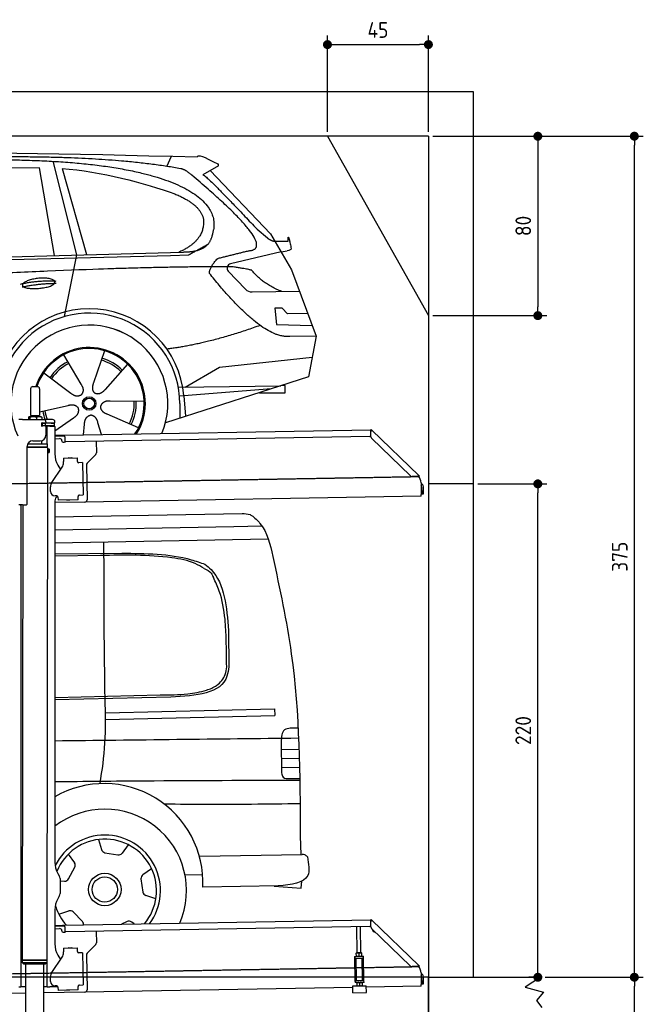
# Model space of a CAD drawing. Header units: millimetres. Extents: x 552 to 7231, y 5417 to 12386.
# Tile 5 of 5: x 4451 to 7231, y 7995 to 12386. Entities that reach past the tile are written whole.
import ezdxf

# ---------------------------------------------------------------- set-up
doc = ezdxf.new("R2010")
doc.units = ezdxf.units.MM
doc.linetypes.add('GEN3', pattern=[6.25, 5, -1.25])
doc.layers.get('0').update_dxf_attribs({"lineweight": 25})
for name, color, linetype, lineweight in [('3', 6, 'GEN3', 25), ('4', 3, 'Continuous', 25), ('5', 3, 'Continuous', 25), ('AM_0', 7, 'Continuous', 25), ('AM_5', 3, 'Continuous', 25)]:
    doc.layers.add(name, color=color, linetype=linetype, lineweight=lineweight)
doc.layers.add('Car', color=10, linetype='Continuous')
doc.styles.get("Standard").update_dxf_attribs({"font": 'ISOCP.SHX'})
doc.dimstyles.new('GEN-ISO$0', dxfattribs={"dimscale": 20, "dimtxt": 3.5, "dimasz": 2, "dimexe": 2, "dimexo": 1, "dimgap": 1.5, "dimtad": 1, "dimdec": 1, "dimlfac": 0.1, "dimdsep": 46, "dimtxsty": 'Standard', "dimblk": 'PUNKT', "dimcen": 2, "dimclrd": 256, "dimclre": 256, "dimclrt": 2, "dimadec": 0, "dimazin": 0, "dimtp": 0.1, "dimtm": 0.1, "dimtfac": 0.71, "dimtdec": 1, "dimtmove": 2, "dimatfit": 3, "dimldrblk": 'PUNKT', "dimfxl": 1, "dimtolj": 1, "dimarcsym": 0})

# ---------------------------------------------------------------- blocks, each defined once
blk = doc.blocks.new('PUNKT')
at = {"layer": '4', "color": 0, "linetype": 'ByBlock'}
blk.add_line((-0.5, 0), (-1, 0), dxfattribs=at)
at = {"layer": '4', "color": 0, "linetype": 'ByBlock', "const_width": 0.5}
blk.add_lwpolyline([(-0.25, 0, 1), (0.25, 0, 1)], format="xyb", close=True, dxfattribs=at)
blk = doc.blocks.new('*D4')
at = {"layer": '4', "lineweight": -2, "transparency": 16777216}
for p, q in [((6792.8, 8115.9), (7231, 8115.9)), ((7191, 5905.9), (7191, 8075.9)), ((6292.8, 5865.9), (7231, 5865.9))]:
    blk.add_line(p, q, dxfattribs=at)
at = {"layer": 'Defpoints', "color": 0, "transparency": 16777216}
for p in [(6772.8, 8115.9), (7191, 8115.9), (6272.8, 5865.9)]:
    blk.add_point(p, dxfattribs=at)
at = {"layer": '4', "lineweight": -2, "transparency": 16777216, "xscale": 40, "yscale": 40, "zscale": 40}
for p, rotation in [((7191, 8115.9), 90), ((7191, 5865.9), 270)]:
    blk.add_blockref('PUNKT', p, dxfattribs=dict(at, rotation=rotation))
at = {"layer": '4', "color": 2, "transparency": 16777216, "insert": (7125.9, 6990.9), "char_height": 70, "attachment_point": 5, "rotation": 90}
blk.add_mtext('\\A1;225', dxfattribs=at)
blk = doc.blocks.new('*D5')
at = {"layer": '4', "lineweight": -2, "transparency": 16777216}
for p, q in [((6292.8, 11865.9), (7231, 11865.9)), ((7191, 8155.9), (7191, 11825.9)), ((6792.8, 8115.9), (7231, 8115.9))]:
    blk.add_line(p, q, dxfattribs=at)
at = {"layer": 'Defpoints', "color": 0, "transparency": 16777216}
for p in [(6272.8, 11865.9), (7191, 11865.9), (6772.8, 8115.9)]:
    blk.add_point(p, dxfattribs=at)
at = {"layer": '4', "lineweight": -2, "transparency": 16777216, "xscale": 40, "yscale": 40, "zscale": 40}
for p, rotation in [((7191, 11865.9), 90), ((7191, 8115.9), 270)]:
    blk.add_blockref('PUNKT', p, dxfattribs=dict(at, rotation=rotation))
at = {"layer": '4', "color": 2, "transparency": 16777216, "insert": (7126, 9990.9), "char_height": 70, "attachment_point": 5, "rotation": 90}
blk.add_mtext('\\A1;375', dxfattribs=at)
blk = doc.blocks.new('*D10')
at = {"layer": '4', "lineweight": -2, "transparency": 16777216}
for p, q in [((5822.8, 11885.9), (5822.8, 12314.6)), ((6272.8, 11885.9), (6272.8, 12314.6)), ((5862.8, 12274.6), (6232.8, 12274.6))]:
    blk.add_line(p, q, dxfattribs=at)
at = {"layer": 'Defpoints', "color": 0, "transparency": 16777216}
for p in [(6272.8, 12274.6), (5822.8, 11865.9), (6272.8, 11865.9)]:
    blk.add_point(p, dxfattribs=at)
at = {"layer": '4', "lineweight": -2, "transparency": 16777216, "xscale": 40, "yscale": 40, "zscale": 40, "rotation": 180}
blk.add_blockref('PUNKT', (5822.8, 12274.6), dxfattribs=at)
at = {"layer": '4', "lineweight": -2, "transparency": 16777216, "xscale": 40, "yscale": 40, "zscale": 40}
blk.add_blockref('PUNKT', (6272.8, 12274.6), dxfattribs=at)
at = {"layer": '4', "color": 2, "transparency": 16777216, "insert": (6047.8, 12339.6), "char_height": 70, "attachment_point": 5}
blk.add_mtext('\\A1;45', dxfattribs=at)
blk = doc.blocks.new('*D11')
at = {"layer": '4', "lineweight": -2, "transparency": 16777216}
for p, q in [((6292.8, 11865.9), (6800.7, 11865.9)), ((6760.7, 11825.9), (6760.7, 11105.9)), ((6292.8, 11065.9), (6800.7, 11065.9))]:
    blk.add_line(p, q, dxfattribs=at)
at = {"layer": 'Defpoints', "color": 0, "transparency": 16777216}
for p in [(6272.8, 11865.9), (6272.8, 11065.9), (6760.7, 11065.9)]:
    blk.add_point(p, dxfattribs=at)
at = {"layer": '4', "lineweight": -2, "transparency": 16777216, "xscale": 40, "yscale": 40, "zscale": 40}
for p, rotation in [((6760.7, 11865.9), 90), ((6760.7, 11065.9), 270)]:
    blk.add_blockref('PUNKT', p, dxfattribs=dict(at, rotation=rotation))
at = {"layer": '4', "color": 2, "transparency": 16777216, "insert": (6695.7, 11465.9), "char_height": 70, "attachment_point": 5, "rotation": 90}
blk.add_mtext('\\A1;80', dxfattribs=at)
blk = doc.blocks.new('*D13')
at = {"layer": 'AM_5', "lineweight": -2, "transparency": 16777216}
for p, q in [((6492.8, 10315.9), (6800.7, 10315.9)), ((6760.7, 8155.9), (6760.7, 10275.9)), ((6752.8, 8115.9), (6720.7, 8115.9))]:
    blk.add_line(p, q, dxfattribs=at)
at = {"layer": 'Defpoints', "color": 0, "transparency": 16777216}
for p in [(6472.8, 10315.9), (6760.7, 10315.9), (6772.8, 8115.9)]:
    blk.add_point(p, dxfattribs=at)
at = {"layer": 'AM_5', "lineweight": -2, "transparency": 16777216, "xscale": 40, "yscale": 40, "zscale": 40}
for p, rotation in [((6760.7, 10315.9), 90), ((6760.7, 8115.9), 270)]:
    blk.add_blockref('PUNKT', p, dxfattribs=dict(at, rotation=rotation))
at = {"layer": 'AM_5', "color": 2, "linetype": 'Continuous', "transparency": 16777216, "insert": (6695.7, 9215.9), "char_height": 70, "attachment_point": 5, "rotation": 90}
blk.add_mtext('\\A1;220', dxfattribs=at)

msp = doc.modelspace()

# ---------------------------------------------------------------- linework, layer by layer
for p, q in [((872.77, 12065.9), (6472.77, 12065.9)), ((6472.77, 12065.9), (6472.77, 8115.9)), ((6272.78, 11865.9), (1072.77, 11865.9)), ((6272.78, 11865.9), (6272.78, 7665.9)), ((4499.57, 10739.98), (4499.57, 10619.98)), ((4509.57, 10749.98), (4529.57, 10749.98)), ((4539.57, 10739.98), (4539.57, 10619.98)), ((4463.57, 10602.48), (4447.57, 10602.48)), ((4463.57, 10602.48), (4557.57, 10602.48)), ((4489.65, 10612.52), (4489.65, 10602.48)), ((4492.07, 10614.98), (4491.61, 10614.71)), ((4492.52, 10614.98), (4492.07, 10614.98)), ((4510.35, 10614.98), (4492.52, 10614.98)), ((4495.39, 10612.52), (4495.39, 10602.48)), ((4499.57, 10619.98), (4539.57, 10619.98)), ((4501.57, 10614.98), (4501.57, 10619.98)), ((4537.39, 10614.98), (4510.35, 10614.98)), ((4525.31, 10612.52), (4525.31, 10602.48)), ((4547.07, 10614.98), (4537.39, 10614.98)), ((4537.57, 10614.98), (4537.57, 10619.98)), ((4547.07, 10614.98), (4547.53, 10614.71)), ((4550.57, 10585.98), (4548.7, 10585.98)), ((4549.48, 10612.52), (4549.48, 10602.48)), ((4549.57, 10576.62), (4549.57, 10583.83)), ((4550.57, 10585.98), (4551.57, 10585.98)), ((4550.57, 10585.98), (4550.57, 10573.98)), ((4564.57, 10585.98), (4551.57, 10585.98)), ((4552.21, 10586.48), (4564.57, 10586.48)), ((4597.57, 10602.48), (4557.57, 10602.48)), ((4564.57, 10585.98), (4565.57, 10585.98)), ((4567.74, 10585.98), (4565.57, 10585.98)), ((4565.57, 10573.98), (4565.57, 10585.98)), ((4567.57, 10592.48), (4567.57, 10589.48)), ((4603.4, 10585.98), (4567.74, 10585.98)), ((4592.21, 10586.48), (4604.57, 10586.48)), ((4603.4, 10585.98), (4605.57, 10585.98)), ((4605.57, 10573.98), (4605.57, 10585.98)), ((4607.57, 10589.48), (4607.57, 10592.48)), ((4548.68, 10573.98), (4548.57, 10573.98)), ((4550.57, 10573.98), (4548.68, 10573.98)), ((4551.57, 10573.98), (4550.57, 10573.98)), ((4552.21, 10573.98), (4551.57, 10573.98)), ((4564.57, 10573.98), (4552.21, 10573.98)), ((4565.57, 10573.98), (4564.57, 10573.98)), ((4565.57, 10573.98), (4567.74, 10573.98)), ((4567.57, 10570.98), (4567.57, 10532.48)), ((4603.4, 10573.98), (4567.74, 10573.98)), ((4572.57, 10493.9), (4572.57, 10572.48)), ((4584.57, 10572.48), (4572.57, 10572.48)), ((4584.57, 10572.48), (4606.57, 10572.48)), ((4605.57, 10573.98), (4603.4, 10573.98)), ((4607.57, 10571.48), (4607.57, 10449.54)), ((4651.05, 10533.01), (6015.84, 10556.83)), ((6016.97, 10558.53), (6015.58, 10557.09)), ((6017.37, 10555.35), (6015.58, 10557.09)), ((6016.12, 10525.88), (6015.73, 10548.43)), ((6015.96, 10550.02), (6015.84, 10556.83)), ((6016.97, 10558.53), (6018.76, 10556.79)), ((6018.87, 10553.91), (6017.37, 10555.35)), ((6018.76, 10556.79), (6020.26, 10555.34)), ((6018.87, 10553.91), (6019.25, 10554.29)), ((6019.25, 10554.29), (6020.26, 10555.34)), ((6020.26, 10555.34), (6229.47, 10353.31)), ((4486.4, 10494.03), (4574.57, 10493.89)), ((4489.57, 10494.03), (4489.57, 10498.74)), ((4508.57, 10507.48), (4542.57, 10507.48)), ((4549.57, 10493.93), (4549.59, 10508.49)), ((4574.55, 10480.63), (4574.57, 10493.89)), ((4607.57, 10532.25), (4641.05, 10532.84)), ((4641.12, 10528.84), (4607.57, 10528.25)), ((4607.57, 10517.25), (4628.81, 10517.62)), ((4638.99, 10507.8), (4639, 10506.8)), ((4641.05, 10532.84), (4651.05, 10533.01)), ((4651.12, 10529.01), (4641.12, 10528.84)), ((4644.09, 10501.89), (4649.09, 10501.97)), ((4651.19, 10525.01), (4651.05, 10533.01)), ((4651.19, 10525.01), (4651.48, 10508.02)), ((6011.36, 10526.75), (4656.57, 10503.1)), ((4791.55, 10505.46), (4792.44, 10454.61)), ((6193.05, 10350.95), (6019.17, 10518.86)), ((4483.57, 10225.48), (4483.57, 10482.48)), ((4483.57, 10225.48), (4483.57, 10482.48)), ((4483.57, 10480.77), (4574.55, 10480.63)), ((4483.57, 10479.03), (4571.54, 10478.9)), ((4571.54, 10478.9), (4483.57, 10479.03)), ((4574.54, 10477.16), (4483.57, 10477.3)), ((4571.54, 10478.9), (4574.55, 10480.63)), ((4571.54, 10478.9), (4574.54, 10477.16)), ((4574.51, 10456.39), (4571.79, 8191.9)), ((4572.57, 10478.31), (4572.57, 10479.49)), ((4574.51, 10456.39), (4581.51, 10456.38)), ((4574.54, 10477.16), (4574.53, 10471.39)), ((4574.53, 10471.39), (4581.53, 10471.38)), ((4581.51, 10456.38), (4581.53, 10471.38)), ((4582.51, 10457.38), (4581.51, 10456.38)), ((4582.53, 10470.38), (4581.53, 10471.38)), ((4582.53, 10470.38), (4582.51, 10457.38)), ((4645.33, 10430.9), (4708.32, 10432)), ((4645.33, 10430.9), (4645.61, 10414.9)), ((4645.68, 10410.66), (4645.61, 10414.9)), ((4669.82, 10431.82), (4683.81, 10432.07)), ((4708.6, 10416), (4708.32, 10432)), ((4708.6, 10416), (4708.62, 10415)), ((4713.7, 10410.09), (4714.7, 10410.1)), ((4730.7, 10410.38), (4714.7, 10410.1)), ((4730.7, 10410.38), (4733.21, 10266.4)), ((4789.63, 10447.49), (4751.18, 10407.67)), ((4593.55, 10322.05), (4639.7, 10390.48)), ((4620.96, 10399.54), (4632.43, 10379.69)), ((4748.37, 10400.55), (4751.09, 10244.71)), ((4732.33, 10345.4), (4732.58, 10331.4)), ((6222.72, 10348.54), (6200.17, 10348.15)), ((6228.46, 10352.26), (6228.08, 10351.87)), ((6229.58, 10350.43), (6228.08, 10351.87)), ((6229.47, 10353.31), (6228.46, 10352.26)), ((6229.47, 10353.31), (6230.97, 10351.87)), ((6231.38, 10348.69), (6229.58, 10350.43)), ((6230.97, 10351.87), (6232.77, 10350.13)), ((6231.38, 10348.69), (6232.77, 10350.13)), ((6240.01, 10320), (6240.9, 10268.72)), ((4587.92, 10281.87), (4587.57, 10301.87)), ((6242.3, 10303.18), (6242.87, 10270.81)), ((6250.86, 10270.95), (6250.3, 10303.32)), ((6472.77, 10315.9), (6272.78, 10315.9)), ((4607.57, 10239.48), (4607.57, 8629.11)), ((4741.27, 10234.54), (4607.57, 10232.21)), ((4616.27, 10262.36), (4608.27, 10262.22)), ((4621.35, 10257.45), (4621.61, 10242.45)), ((4711.6, 10244.02), (4621.61, 10242.45)), ((4673.61, 10242.86), (4659.62, 10242.62)), ((4711.3, 10261.02), (4711.32, 10260.02)), ((4711.6, 10244.02), (4711.32, 10260.02)), ((4717.22, 10266.13), (4716.22, 10266.11)), ((4717.22, 10266.13), (4733.21, 10266.4)), ((6241.04, 10260.72), (4741.27, 10234.54)), ((6241.04, 10260.72), (6240.9, 10268.72)), ((6242.87, 10270.81), (6250.86, 10270.95)), ((4463.57, 10222.48), (4447.57, 10222.48)), ((4463.57, 10222.48), (4447.57, 10222.48)), ((4455.57, 10219.48), (4455.57, 10222.48)), ((4455.57, 10219.48), (4455.57, 10222.48)), ((4455.57, 10219.48), (4455.57, 8072.48)), ((4464.15, 10222.48), (4461.79, 8192.07)), ((4463.57, 10222.48), (4480.57, 10222.48)), ((4463.57, 10222.48), (4480.57, 10222.48)), ((4572.57, 8072.48), (4572.57, 8696.99)), ((4620.96, 8579.11), (4627.22, 8568.28)), ((4630.57, 8555.78), (4630.57, 8489.18)), ((4627.22, 8476.68), (4620.96, 8465.85)), ((4607.57, 8415.85), (4607.57, 8264.54)), ((4607.57, 8347.25), (4641.05, 8347.84)), ((4641.12, 8343.84), (4607.57, 8343.25)), ((4641.05, 8347.84), (4651.05, 8348.01)), ((4651.12, 8344.01), (4641.12, 8343.84)), ((4651.05, 8348.01), (6015.84, 8371.83)), ((4651.19, 8340.01), (4651.05, 8348.01)), ((6011.36, 8341.75), (4656.57, 8318.1)), ((6016.97, 8373.53), (6015.58, 8372.09)), ((6017.37, 8370.35), (6015.58, 8372.09)), ((6016.12, 8340.88), (6015.73, 8363.43)), ((6015.96, 8365.02), (6015.84, 8371.83)), ((6016.97, 8373.53), (6018.76, 8371.79)), ((6018.87, 8368.91), (6017.37, 8370.35)), ((6018.76, 8371.79), (6020.26, 8370.34)), ((6018.87, 8368.91), (6019.25, 8369.29)), ((6019.25, 8369.29), (6020.26, 8370.34)), ((6020.26, 8370.34), (6229.47, 8168.31)), ((4607.57, 8332.25), (4628.81, 8332.62)), ((4638.99, 8322.8), (4639, 8321.8)), ((4644.09, 8316.89), (4649.09, 8316.97)), ((4651.19, 8340.01), (4651.48, 8323.02)), ((4791.55, 8320.46), (4792.44, 8269.61)), ((5955.41, 8224.06), (5953.37, 8340.74)), ((5971.41, 8224.34), (5969.37, 8341.02)), ((6193.05, 8165.95), (6019.17, 8333.86)), ((4789.63, 8262.49), (4751.18, 8222.67)), ((4620.96, 8214.54), (4632.43, 8194.69)), ((4645.33, 8245.9), (4708.32, 8247)), ((4645.33, 8245.9), (4645.61, 8229.9)), ((4645.68, 8225.66), (4645.61, 8229.9)), ((4669.82, 8246.82), (4683.81, 8247.07)), ((4708.6, 8231), (4708.32, 8247)), ((4708.6, 8231), (4708.62, 8230)), ((4713.7, 8225.09), (4714.7, 8225.1)), ((4730.7, 8225.38), (4714.7, 8225.1)), ((4730.7, 8225.38), (4733.21, 8081.4)), ((4748.37, 8215.55), (4751.09, 8059.71)), ((5952.16, 8224), (5951.42, 8223.55)), ((5951.64, 8210.69), (5951.44, 8222.48)), ((5974.66, 8224.39), (5952.16, 8224)), ((5963.64, 8210.9), (5963.43, 8222.69)), ((5974.66, 8224.39), (5975.41, 8223.97)), ((5974.91, 8209.59), (5975.66, 8210.04)), ((5975.64, 8211.11), (5975.43, 8222.9)), ((4461.79, 8192.07), (4461.77, 8181.07)), ((4461.77, 8181.07), (4571.77, 8180.9)), ((4468.76, 8174.06), (4461.77, 8181.07)), ((4571.79, 8191.9), (4461.79, 8192.07)), ((4461.79, 8192.07), (4571.79, 8191.9)), ((4564.76, 8173.91), (4468.76, 8174.06)), ((4477.21, 8174.04), (4474.18, 6003.98)), ((4557.21, 8173.92), (4554.18, 6003.98)), ((4564.76, 8173.91), (4571.77, 8180.9)), ((4571.79, 8191.9), (4571.77, 8180.9)), ((4593.55, 8137.05), (4639.7, 8205.48)), ((5943.67, 8209.05), (5948.67, 8209.14)), ((5943.67, 8209.05), (5943.81, 8201.05)), ((5948.81, 8201.14), (5943.81, 8201.05)), ((5943.81, 8201.05), (5943.95, 8193.05)), ((5943.95, 8193.05), (5945.43, 8108.06)), ((5948.67, 8209.14), (5978.66, 8209.66)), ((5948.81, 8201.14), (5978.8, 8201.66)), ((5952.1, 8101.18), (5950.36, 8201.16)), ((5952.42, 8209.2), (5951.66, 8209.62)), ((5979, 8101.65), (5977.25, 8201.63)), ((5978.66, 8209.66), (5983.66, 8209.75)), ((5983.8, 8201.75), (5978.8, 8201.66)), ((5983.8, 8201.75), (5983.66, 8209.75)), ((5983.94, 8193.75), (5983.8, 8201.75)), ((5985.43, 8108.76), (5983.94, 8193.75)), ((6228.46, 8167.26), (6228.08, 8166.87)), ((6229.58, 8165.43), (6228.08, 8166.87)), ((6229.47, 8168.31), (6228.46, 8167.26)), ((6229.47, 8168.31), (6230.97, 8166.87)), ((6230.97, 8166.87), (6232.77, 8165.13)), ((4732.33, 8160.4), (4732.58, 8146.4)), ((6222.72, 8163.54), (6200.17, 8163.15)), ((6231.38, 8163.69), (6229.58, 8165.43)), ((6231.38, 8163.69), (6232.77, 8165.13)), ((6240.01, 8135), (6240.9, 8083.72)), ((4455.57, 8097.48), (4455.57, 8072.48)), ((4587.92, 8096.87), (4587.57, 8116.87)), ((4717.22, 8081.13), (4716.22, 8081.11)), ((4717.22, 8081.13), (4733.21, 8081.4)), ((5945.43, 8108.06), (5945.57, 8100.07)), ((5945.57, 8100.07), (5950.57, 8100.15)), ((5945.57, 8100.07), (5945.71, 8092.07)), ((5950.71, 8092.15), (5945.71, 8092.07)), ((5950.57, 8100.15), (5980.57, 8100.68)), ((5950.71, 8092.15), (5980.71, 8092.68)), ((5952.1, 8101.18), (5979, 8101.65)), ((5954.46, 8092.22), (5953.72, 8091.77)), ((5953.74, 8090.7), (5953.94, 8078.91)), ((5957.57, 8100.28), (5957.55, 8101.28)), ((5965.73, 8090.91), (5965.94, 8079.12)), ((5973.57, 8100.55), (5973.55, 8101.55)), ((5976.96, 8092.61), (5977.71, 8092.19)), ((5977.22, 8077.81), (5977.96, 8078.26)), ((5977.73, 8091.12), (5977.94, 8079.33)), ((5980.57, 8100.68), (5985.57, 8100.76)), ((5985.71, 8092.77), (5980.71, 8092.68)), ((5985.57, 8100.76), (5985.43, 8108.76)), ((5985.71, 8092.77), (5985.57, 8100.76)), ((6241.04, 8075.72), (6240.9, 8083.72)), ((6242.3, 8118.18), (6242.87, 8085.81)), ((6242.87, 8085.81), (6250.86, 8085.95)), ((6250.86, 8085.95), (6250.3, 8118.32)), ((6272.78, 5865.9), (6272.78, 8115.9)), ((6272.78, 8115.9), (6772.77, 8115.9)), ((6772.77, 8115.9), (6704.42, 8071.14)), ((4476.48, 8044.92), (4146.36, 8039.16)), ((4447.57, 8072.48), (4455.57, 8072.48)), ((4463.57, 8072.48), (4455.57, 8072.48)), ((4476.6, 8072.48), (4463.57, 8072.48)), ((4741.27, 8049.54), (4556.56, 8046.32)), ((4572.57, 8072.48), (4556.6, 8072.48)), ((4572.57, 8072.48), (4584.57, 8072.48)), ((4621.35, 8072.48), (4584.57, 8072.48)), ((4616.27, 8077.36), (4608.27, 8077.22)), ((4621.35, 8072.45), (4621.61, 8057.45)), ((4711.6, 8059.02), (4621.61, 8057.45)), ((4673.61, 8057.86), (4659.62, 8057.62)), ((4711.3, 8076.02), (4711.32, 8075.02)), ((4711.6, 8059.02), (4711.32, 8075.02)), ((5936.09, 8070.4), (4741.27, 8049.54)), ((5935.97, 8077.09), (5995.96, 8078.14)), ((5936.5, 8047.1), (5935.97, 8077.09)), ((5936.5, 8047.1), (5996.49, 8048.15)), ((5954.72, 8077.42), (5953.96, 8077.84)), ((5996.49, 8048.15), (5995.96, 8078.14)), ((6241.04, 8075.72), (5996.08, 8071.44)), ((6704.42, 8071.14), (6785.37, 8049.5)), ((6785.37, 8049.5), (6755.25, 8012.82)), ((6755.25, 8012.82), (6778.31, 7980.37))]:
    msp.add_line(p, q)
for centre, radius, start, end in [((4509.57, 10739.98), 10, 90, 180), ((4529.57, 10739.98), 10, 0, 90), ((4549.57, 10586.48), 1, 48.59038, 221.40962), ((4546.57, 10583.83), 3, 0, 41.40962), ((4552.21, 10589.48), 3, 228.59038, 270), ((4557.57, 10592.48), 10, 0, 90), ((4564.57, 10589.48), 3, 270, 0), ((4589.57, 10586.48), 1, 48.59038, 210), ((4592.21, 10589.48), 3, 228.59038, 270), ((4597.57, 10592.48), 10, 0, 90), ((4604.57, 10589.48), 3, 270, 0), ((4549.57, 10573.98), 1, 138.59038, 311.40962), ((4546.57, 10576.62), 3, 318.59038, 0), ((4552.21, 10570.98), 3, 90, 131.40962), ((4564.57, 10570.98), 3, 0, 90), ((4589.57, 10573.98), 1, 180, 311.40962), ((4592.21, 10570.98), 3, 90, 131.40962), ((4604.57, 10570.98), 3, 22.00087, 90), ((4606.57, 10571.48), 1, 0, 90), ((6020.73, 10548.52), 5, 129.24347, 181), ((4508.57, 10482.48), 25, 90, 180), ((4542.57, 10532.48), 25, 270, 0), ((4628.99, 10507.62), 10, 1, 91), ((4644, 10506.88), 5, 181, 271), ((4649, 10506.97), 5, 271, 327.76328), ((4656.48, 10508.1), 5, 181, 271), ((6011.28, 10531.75), 5, 271, 342.47087), ((6026.12, 10526.05), 10, 181, 226), ((4707.57, 10449.54), 100, 180, 210), ((4782.44, 10454.43), 10, 316, 1), ((4610.69, 10410.05), 35, 326, 1), ((4669.83, 10430.82), 1, 91, 151), ((4683.83, 10431.07), 1, 31, 91), ((4713.62, 10415.09), 5, 181, 271), ((4758.37, 10400.72), 10, 136, 181), ((4622.57, 10302.48), 35, 146, 181), ((4731.33, 10345.38), 1, 1, 61), ((4731.58, 10331.39), 1, 301, 1), ((6200, 10358.14), 10, 226, 271), ((6222.63, 10353.54), 5, 271, 322.75653), ((6190.01, 10319.13), 50, 1, 41.06864), ((6234.3, 10303.04), 16, 1, 68.97569), ((4607.92, 10282.22), 20, 181, 271), ((6234.3, 10303.04), 8, 1, 42.40962), ((4632.57, 10239.48), 25, 120.68722, 180), ((4616.35, 10257.36), 5, 12.53696, 91), ((4659.6, 10243.62), 1, 211, 271), ((4673.6, 10243.86), 1, 271, 331), ((4716.3, 10261.11), 5, 91, 181), ((4741.1, 10244.54), 10, 271, 1), ((4480.57, 10225.48), 3, 270, 0), ((4480.57, 10225.48), 3, 270, 0), ((4571.57, 8651.48), 2, 297.61599, 300), ((4571.57, 8673.48), 2, 60, 61.1039), ((4707.57, 8629.11), 100, 180, 210), ((4605.57, 8555.78), 25, 0, 30), ((4605.57, 8489.18), 25, 330, 0), ((4707.57, 8415.85), 100, 150, 180), ((6011.28, 8346.75), 5, 271, 342.47087), ((6020.73, 8363.52), 5, 129.24347, 181), ((4628.99, 8322.62), 10, 1, 91), ((4644, 8321.88), 5, 181, 271), ((4649, 8321.97), 5, 271, 327.76328), ((4656.48, 8323.1), 5, 181, 271), ((6026.12, 8341.05), 10, 181, 226), ((6035.08, 8329.66), 12.5, 175.96802, 276.03198), ((4707.57, 8264.54), 100, 180, 210), ((4782.44, 8269.43), 10, 316, 1), ((4571.57, 8223.48), 2, 60, 82.15858), ((4610.69, 8225.05), 35, 326, 1), ((4669.83, 8245.82), 1, 91, 151), ((4683.83, 8246.07), 1, 31, 91), ((4713.62, 8230.09), 5, 181, 271), ((4758.37, 8215.72), 10, 136, 181), ((4571.57, 8201.48), 2, 276.68493, 300), ((6190.01, 8134.13), 50, 1, 41.06864), ((4622.57, 8117.48), 35, 146, 181), ((4731.33, 8160.38), 1, 1, 61), ((4731.58, 8146.39), 1, 301, 1), ((6200, 8173.14), 10, 226, 271), ((6222.63, 8168.54), 5, 271, 322.75653), ((6234.3, 8118.04), 16, 1, 68.97569), ((6234.3, 8118.04), 8, 1, 42.40962), ((4607.92, 8097.22), 20, 181, 271), ((4716.3, 8076.11), 5, 91, 181), ((4616.35, 8072.36), 5, 12.53696, 91), ((4659.6, 8058.62), 1, 211, 271), ((4673.6, 8058.86), 1, 271, 331), ((4741.1, 8059.54), 10, 271, 1)]:
    msp.add_arc(centre, radius, start, end)
for points, weights in [([(4492.52, 10614.98), (4491.19, 10614.98), (4489.65, 10612.52)], [1, 1.0379548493, 1]), ([(4495.39, 10612.52), (4493.85, 10614.98), (4492.52, 10614.98)], [1, 1.0379548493, 1]), ([(4510.35, 10614.98), (4503.41, 10614.98), (4495.39, 10612.52)], [1, 1.0379548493, 1]), ([(4525.31, 10612.52), (4517.29, 10614.98), (4510.35, 10614.98)], [1, 1.0379548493, 1]), ([(4537.39, 10614.98), (4531.78, 10614.98), (4525.31, 10612.52)], [1, 1.0379548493, 1]), ([(4549.48, 10612.52), (4543.01, 10614.98), (4537.39, 10614.98)], [1, 1.0379548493, 1]), ([(4547.53, 10614.71), (4548.44, 10614.18), (4549.48, 10612.52)], [1.01682908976, 1.02536255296, 1]), ([(5951.44, 8222.48), (5951.42, 8223.55), (5951.42, 8223.55)], [1, 1.07735026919, 1.07735026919]), ([(5963.43, 8222.69), (5957.4, 8224.59), (5951.44, 8222.48)], [1, 1.15470053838, 1]), ([(5951.64, 8210.69), (5957.68, 8208.8), (5963.64, 8210.9)], [1, 1.15470053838, 1]), ([(5951.66, 8209.62), (5951.66, 8209.62), (5951.64, 8210.69)], [1.07735026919, 1.07735026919, 1]), ([(5975.43, 8222.9), (5969.4, 8224.8), (5963.43, 8222.69)], [1, 1.15470053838, 1]), ([(5963.64, 8210.9), (5969.67, 8209.01), (5975.64, 8211.11)], [1, 1.15470053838, 1]), ([(5975.41, 8223.97), (5975.41, 8223.97), (5975.43, 8222.9)], [1.07735026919, 1.07735026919, 1]), ([(5975.64, 8211.11), (5975.66, 8210.04), (5975.66, 8210.04)], [1, 1.07735026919, 1.07735026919]), ([(5953.74, 8090.7), (5953.72, 8091.77), (5953.72, 8091.77)], [1, 1.07735026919, 1.07735026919]), ([(5965.73, 8090.91), (5959.7, 8092.81), (5953.74, 8090.7)], [1, 1.15470053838, 1]), ([(5953.94, 8078.91), (5959.98, 8077.02), (5965.94, 8079.12)], [1, 1.15470053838, 1]), ([(5953.96, 8077.84), (5953.96, 8077.84), (5953.94, 8078.91)], [1.07735026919, 1.07735026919, 1]), ([(5977.73, 8091.12), (5971.7, 8093.02), (5965.73, 8090.91)], [1, 1.15470053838, 1]), ([(5965.94, 8079.12), (5971.97, 8077.23), (5977.94, 8079.33)], [1, 1.15470053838, 1]), ([(5977.71, 8092.19), (5977.71, 8092.19), (5977.73, 8091.12)], [1.07735026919, 1.07735026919, 1]), ([(5977.94, 8079.33), (5977.96, 8078.26), (5977.96, 8078.26)], [1, 1.07735026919, 1.07735026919])]:
    msp.add_rational_spline(points, weights, degree=2)
for points, knots in [([(6017.26, 10552.12), (6017.1, 10552.18), (6016.95, 10552.25), (6016.52, 10552.45), (6016.32, 10552.56), (6016.09, 10552.7), (6016.03, 10552.75), (6015.93, 10552.82), (6015.91, 10552.83), (6015.91, 10552.83)], [0.57395873, 0.57395873, 0.57395873, 0.57395873, 0.60928252, 0.60928252, 0.68457672, 0.68457672, 0.73471963, 0.73471963, 0.78828708, 0.78828708, 0.78828708, 0.78828708]), ([(6018.42, 10553.08), (6018.28, 10552.98), (6018.13, 10552.87), (6017.84, 10552.63), (6017.7, 10552.51), (6017.56, 10552.39)], [0, 0, 0, 0, 0.05619833, 0.05619833, 0.11238632, 0.11238632, 0.11238632, 0.11238632]), ([(6020.26, 10555.34), (6020.31, 10555.3), (6020.34, 10555.24), (6020.35, 10555.03), (6020.27, 10554.85), (6019.95, 10554.41), (6019.71, 10554.16), (6019.28, 10553.76), (6019.12, 10553.63), (6018.79, 10553.35), (6018.61, 10553.22), (6018.42, 10553.08)], [0, 0, 0, 0, 0.07839586, 0.07839586, 0.23254327, 0.23254327, 0.38325668, 0.38325668, 0.45586956, 0.45586956, 0.5284931, 0.5284931, 0.5284931, 0.5284931]), ([(6018.98, 10553.51), (6019, 10553.58), (6019.01, 10553.65), (6018.98, 10553.75), (6018.97, 10553.78), (6018.93, 10553.85), (6018.9, 10553.88), (6018.87, 10553.91)], [0.17010098, 0.17010098, 0.17010098, 0.17010098, 0.21908376, 0.21908376, 0.24434238, 0.24434238, 0.27026411, 0.27026411, 0.27026411, 0.27026411]), ([(4574.53, 10471.39), (4574.53, 10471.39), (4574.5, 10471.21), (4574.41, 10470.44), (4574.34, 10469.86), (4574.21, 10468.53), (4574.14, 10467.69), (4574.04, 10465.84), (4574.01, 10464.84), (4574.01, 10463.9)], [3.3947259, 3.3947259, 3.3947259, 3.3947259, 3.6776181, 3.6776181, 3.9605102, 3.9605102, 4.2434057, 4.2434057, 4.5263012, 4.5263012, 4.5263012, 4.5263012]), ([(4574.01, 10463.9), (4574.01, 10462.95), (4574.03, 10461.95), (4574.12, 10460.1), (4574.19, 10459.26), (4574.32, 10457.93), (4574.39, 10457.35), (4574.48, 10456.58), (4574.51, 10456.39), (4574.51, 10456.39)], [0, 0, 0, 0, 0.2828955, 0.2828955, 0.565791, 0.565791, 0.8486832, 0.8486832, 1.1315753, 1.1315753, 1.1315753, 1.1315753]), ([(6226.61, 10350.51), (6226.73, 10350.66), (6226.85, 10350.8), (6227.07, 10351.1), (6227.17, 10351.24), (6227.27, 10351.39)], [0, 0, 0, 0, 0.05592576, 0.05592576, 0.11186183, 0.11186183, 0.11186183, 0.11186183]), ([(6227.27, 10351.39), (6227.41, 10351.6), (6227.55, 10351.79), (6227.96, 10352.33), (6228.22, 10352.63), (6228.7, 10353.1), (6228.9, 10353.26), (6229.16, 10353.37), (6229.23, 10353.39), (6229.37, 10353.38), (6229.42, 10353.36), (6229.47, 10353.31)], [0, 0, 0, 0, 0.07658948, 0.07658948, 0.22699607, 0.22699607, 0.37633525, 0.37633525, 0.45078586, 0.45078586, 0.52533064, 0.52533064, 0.52533064, 0.52533064]), ([(6228.08, 10351.87), (6228.04, 10351.92), (6227.99, 10351.95), (6227.86, 10352), (6227.77, 10352), (6227.68, 10351.97)], [0, 0, 0, 0, 0.03951922, 0.03951922, 0.10139952, 0.10139952, 0.10139952, 0.10139952]), ([(6017.26, 8367.12), (6017.1, 8367.18), (6016.95, 8367.25), (6016.52, 8367.45), (6016.32, 8367.56), (6016.09, 8367.7), (6016.03, 8367.75), (6015.93, 8367.82), (6015.91, 8367.83), (6015.91, 8367.83)], [0.57395873, 0.57395873, 0.57395873, 0.57395873, 0.60928252, 0.60928252, 0.68457672, 0.68457672, 0.73471963, 0.73471963, 0.78828708, 0.78828708, 0.78828708, 0.78828708]), ([(6018.42, 8368.08), (6018.28, 8367.98), (6018.13, 8367.87), (6017.84, 8367.63), (6017.7, 8367.51), (6017.56, 8367.39)], [0, 0, 0, 0, 0.05619833, 0.05619833, 0.11238632, 0.11238632, 0.11238632, 0.11238632]), ([(6020.26, 8370.34), (6020.31, 8370.3), (6020.34, 8370.24), (6020.35, 8370.03), (6020.27, 8369.85), (6019.95, 8369.41), (6019.71, 8369.16), (6019.28, 8368.76), (6019.12, 8368.63), (6018.79, 8368.35), (6018.61, 8368.22), (6018.42, 8368.08)], [0, 0, 0, 0, 0.07839586, 0.07839586, 0.23254327, 0.23254327, 0.38325668, 0.38325668, 0.45586956, 0.45586956, 0.5284931, 0.5284931, 0.5284931, 0.5284931]), ([(6018.98, 8368.51), (6019, 8368.58), (6019.01, 8368.65), (6018.98, 8368.75), (6018.97, 8368.78), (6018.93, 8368.85), (6018.9, 8368.88), (6018.87, 8368.91)], [0.17010098, 0.17010098, 0.17010098, 0.17010098, 0.21908376, 0.21908376, 0.24434238, 0.24434238, 0.27026411, 0.27026411, 0.27026411, 0.27026411]), ([(6226.61, 8165.51), (6226.73, 8165.66), (6226.85, 8165.8), (6227.07, 8166.1), (6227.17, 8166.24), (6227.27, 8166.39)], [0, 0, 0, 0, 0.05592576, 0.05592576, 0.11186183, 0.11186183, 0.11186183, 0.11186183]), ([(6227.27, 8166.39), (6227.41, 8166.6), (6227.55, 8166.79), (6227.96, 8167.33), (6228.22, 8167.63), (6228.7, 8168.1), (6228.9, 8168.26), (6229.16, 8168.37), (6229.23, 8168.39), (6229.37, 8168.38), (6229.42, 8168.36), (6229.47, 8168.31)], [0, 0, 0, 0, 0.07658948, 0.07658948, 0.22699607, 0.22699607, 0.37633525, 0.37633525, 0.45078586, 0.45078586, 0.52533064, 0.52533064, 0.52533064, 0.52533064]), ([(6228.08, 8166.87), (6228.04, 8166.92), (6227.99, 8166.95), (6227.86, 8167), (6227.77, 8167), (6227.68, 8166.97)], [0, 0, 0, 0, 0.03951922, 0.03951922, 0.10139952, 0.10139952, 0.10139952, 0.10139952])]:
    msp.add_open_spline(points, degree=3, knots=knots)
for points in [[(4621.35, 10257.45), (4621.35, 10257.78), (4621.31, 10258.11), (4621.23, 10258.45)], [(4621.35, 8072.45), (4621.35, 8072.78), (4621.31, 8073.11), (4621.23, 8073.45)]]:
    msp.add_open_spline(points, degree=3)
at = {"layer": '3'}
for p, q in [((1175.28, 10260.3), (6230.45, 10348.53)), ((1175.28, 8075.31), (6230.44, 8163.55))]:
    msp.add_line(p, q, dxfattribs=at)
at = {"layer": '5'}
msp.add_line((6272.78, 8115.9), (872.77, 8115.9), dxfattribs=at)
at = {"layer": 'AM_0'}
msp.add_line((5822.78, 11865.9), (6272.78, 11065.9), dxfattribs=at)
at = {"layer": 'Car'}
for p, q in [((5106.59, 11731.38), (5128.19, 11776.47)), ((4539.69, 11724.8), (3837.95, 11722.46)), ((4606.06, 11334.01), (4539.69, 11724.8)), ((4598.84, 11754.18), (4703.23, 11336.64)), ((4639.37, 11722.34), (4749.2, 11337.89)), ((5336.56, 11733.78), (5267.18, 11693.4)), ((5300.1, 11712.56), (5569.4, 11431.27)), ((5508.72, 11451.29), (5555.03, 11412.28)), ((5569.4, 11431.27), (5662.85, 11270.72)), ((5583.73, 11398.36), (5648.08, 11398.57)), ((2479.83, 11267.41), (5122.29, 11334.55)), ((2526.55, 11277.57), (5177.52, 11349.51)), ((4703.23, 11336.64), (4649.65, 11061.44)), ((5122.29, 11334.55), (5205.14, 11337.47)), ((5616.13, 11351), (5390.64, 11297.13)), ((5616.13, 11351), (5643.75, 11355.49)), ((5380.84, 11263.85), (5457.3, 11183.97)), ((5662.85, 11270.72), (5772.39, 10974.95)), ((5486.75, 11171.63), (5698.48, 11174.53)), ((5620.53, 11099.09), (5587.87, 11098.52)), ((5587.87, 11098.52), (5595.98, 11027.15)), ((5644.76, 11073.69), (5620.53, 11099.09)), ((5735.24, 11075.27), (5644.76, 11073.69)), ((5595.98, 11027.15), (5755.19, 11021.38)), ((5772.39, 10974.95), (5655.5, 10973.34)), ((5772.39, 10974.95), (5737.68, 10792.36)), ((4646.56, 10891.07), (4723.5, 10760.65)), ((4828.42, 10909.64), (4779.43, 10766.37)), ((4931.59, 10849.67), (4831.33, 10736.2)), ((5341.88, 10836.79), (5754.57, 10881.2)), ((4557.64, 10811.48), (4678.77, 10720.62)), ((5188.09, 10747.28), (5341.88, 10836.79)), ((5737.68, 10792.36), (5100.45, 10588.41)), ((5157.73, 10746.86), (5615.14, 10753.14)), ((5573.44, 10739.79), (5182.31, 10707.98)), ((5519.07, 10722.39), (5634.88, 10722.46)), ((5634.86, 10755.15), (5621.4, 10755.14)), ((5634.88, 10722.46), (5634.86, 10755.15)), ((5005.44, 10682.46), (4854.04, 10684.77)), ((5182.31, 10707.98), (5163.09, 10706.41)), ((5164.41, 10673.93), (5164.45, 10608.89)), ((5182.31, 10707.98), (5189.71, 10616.98)), ((4539.51, 10637.33), (4666.92, 10665.66)), ((4980.29, 10565.8), (4841.39, 10626.09)), ((4607.51, 10551.9), (4691.17, 10610.75)), ((4735.19, 10534.51), (4739.78, 10582.49)), ((4815.73, 10535.92), (4799.49, 10588.59)), ((4607.57, 10168.37), (5442.76, 10182.95)), ((4607.57, 10111.41), (5406, 10125.35)), ((5406, 10125.35), (5530.73, 10127.98)), ((4607.57, 10053.46), (5558.57, 10070.62)), ((4826.51, 10003.3), (4826.47, 10057.41)), ((4607.57, 10003.61), (4906.19, 10006.23)), ((4811.07, 9996.28), (4607.57, 9993.45)), ((5381.61, 9661.8), (5382.63, 9499.52)), ((4607.57, 9363.2), (5077.11, 9374.86)), ((5124.44, 9364.21), (4607.57, 9352.94)), ((4833.03, 9295.51), (5587.22, 9313.21)), ((5587.22, 9313.21), (5587.76, 9282.4)), ((4833.38, 9264.53), (5587.88, 9282.41)), ((5691.78, 9226.95), (5656.36, 9226.21)), ((5616.97, 9164.2), (5618.19, 9027.13)), ((5617.26, 9131.22), (5695.86, 9132.6)), ((5617.62, 9091.61), (5697.14, 9092.79)), ((5617.98, 9051.23), (5698.21, 9052.56)), ((5657.96, 9001.64), (5699.28, 9001.96)), ((5701.77, 8745.59), (5703.96, 8663.18)), ((4802.65, 8730.23), (4815.45, 8685.32)), ((4934.57, 8706.84), (4907.1, 8669.06)), ((4667.43, 8664.45), (4694.87, 8626.65)), ((4830.21, 8671.3), (4888.42, 8660.98)), ((5251.82, 8655.28), (5710.02, 8663.28)), ((4668.98, 8554.22), (4696.78, 8606.39)), ((5038.92, 8598.57), (5000.16, 8572.51)), ((5187.49, 8572.68), (5266.07, 8574.06)), ((4630.57, 8545.26), (4651.09, 8544.51)), ((4991.39, 8554.14), (4999.56, 8495.59)), ((5603.75, 8522.92), (5266.94, 8517.16)), ((5585.9, 8522.62), (5705.31, 8512.42)), ((5705.31, 8512.42), (5708.92, 8544.29)), ((5057.44, 8465.87), (5013.02, 8480.32)), ((4625.19, 8397.28), (4669.62, 8411.7)), ((4730.51, 8364.69), (4689.48, 8407.25)), ((4929.77, 8364.64), (4904.69, 8352.44)), ((4960.88, 8353.42), (4949.95, 8361.98))]:
    msp.add_line(p, q, dxfattribs=at)
for centre, radius in [((4760.58, 10674.22), 30.15), ((4760.58, 10674.22), 23.62), ((4830.02, 8507.16), 72.31), ((4830.02, 8507.16), 56.18)]:
    msp.add_circle(centre, radius, dxfattribs=at)
for centre, radius, start, end in [((5395.29, 11277.68), 20, 103.43575, 223.74729), ((5486.2, 11211.63), 40, 223.74729, 270.78612), ((4761.01, 10673.71), 422.7, 4.65041, 165.21264), ((4761.01, 10673.71), 403.41, 0.03154, 193.93116), ((4761.01, 10673.71), 350, 337.64956, 204.35594), ((4761.01, 10673.71), 350, 337.68758, 204.35594), ((4761.01, 10673.71), 250, 327.29649, 162.22918), ((4760.58, 10674.22), 245, 326.36505, 161.98037), ((4760.58, 10674.22), 209.64, 117.262, 146.39945), ((4760.58, 10674.22), 200.65, 117.11518, 146.54628), ((4760.58, 10674.22), 200.65, 45.11518, 74.54628), ((4760.58, 10674.22), 209.64, 45.262, 74.39945), ((4760.58, 10674.22), 200.65, 333.11518, 2.54628), ((4760.58, 10674.22), 209.64, 333.262, 2.39945), ((4760.58, 10674.22), 209.64, 189.262, 200.00294), ((4760.58, 10674.22), 200.65, 189.11518, 200.94026), ((4826.9, 8538.89), 440.57, 357.17322, 119.8575), ((4831.07, 8502.46), 363.27, 336.38991, 127.9711), ((4830.17, 8501.8), 248.08, 323.61136, 153.18894), ((4830.17, 8501.8), 230.26, 320.14084, 158.0922), ((4834.68, 8690.8), 20, 195.90964, 257.08597), ((4890.93, 8680.82), 20, 262.80181, 323.97815), ((4678.68, 8614.9), 20, 334.80181, 35.97815), ((5011.32, 8555.91), 20, 123.90964, 185.08597), ((4651.82, 8564.49), 20, 267.90964, 329.08597), ((5019.21, 8499.34), 20, 190.80181, 251.97815), ((4830.17, 8501.8), 230.26, 197.92349, 221.85916), ((4675.79, 8392.67), 20, 46.80181, 107.97815), ((4715.43, 8351.55), 20, 354.07656, 41.08597), ((4937.61, 8346.24), 20, 51.90964, 113.08597)]:
    msp.add_arc(centre, radius, start, end, dxfattribs=at)
for points, degree in [([(2897.64, 11725.99), (3308.28, 11804.72), (4068.57, 11805.51), (5241.82, 11773.43)], 3), ([(5168.36, 11721.09), (4866.23, 11775.69), (4391.76, 11773.5)], 2), ([(5241.82, 11773.43), (5249.85, 11793.06), (5297.89, 11757.19), (5335.63, 11742.34)], 3), ([(4639.37, 11722.34), (4811.49, 11708.76), (5008.51, 11657.5), (5142.69, 11608.41)], 3), ([(5336.56, 11733.78), (5338.19, 11735.45), (5333.66, 11737.54), (5338.17, 11741.34), (5335.63, 11742.34)], 4), ([(5218.57, 11691.58), (5192.17, 11716.81), (5168.36, 11721.09)], 2), ([(5470.1, 11355.04), (5610.72, 11362.41), (5218.57, 11691.58)], 2), ([(5267.18, 11693.4), (5271.23, 11704.21), (5508.72, 11451.29)], 2), ([(5142.69, 11608.41), (5259.23, 11560.53), (5270.03, 11494.58)], 2), ([(5270.03, 11494.58), (5277.29, 11400.21), (5160.87, 11349.06)], 2), ([(5177.52, 11349.51), (5227.59, 11350.87), (5295.18, 11354.41), (5307.36, 11404.48), (5314.85, 11447.85)], 4), ([(5648.08, 11398.57), (5645.31, 11446.53), (5661.25, 11363.49)], 2), ([(5205.14, 11337.47), (5235.19, 11354.25), (5290.27, 11385.09)], 2), ([(5555.03, 11412.28), (5563.46, 11405.17), (5581.42, 11395.45), (5585.97, 11398.02), (5587.84, 11399.59)], 4), ([(5333.45, 11321.23), (5470.1, 11355.04)], 1), ([(5661.25, 11363.49), (5661.57, 11359.79), (5653.86, 11357.13), (5643.73, 11355.49)], 3), ([(5397.99, 11283.65), (4521.12, 11288.73), (2091.8, 11111.85)], 2), ([(5296.93, 11254.15), (5294.24, 11278.26), (5333.45, 11321.23)], 2), ([(5486.13, 11267.61), (5484.79, 11270.59), (5397.99, 11283.65)], 2), ([(5655.5, 10973.34), (5532.76, 10958.38), (5296.93, 11254.15)], 2), ([(5619.23, 11173.45), (5532.97, 11207.05), (5486.13, 11267.61)], 2), ([(4453.77, 11206.43), (4528.89, 11224.64), (4612.49, 11220.31)], 2), ([(4461.17, 11193.72), (4534.91, 11209.6), (4612.83, 11210.22)], 2), ([(5522.71, 11022.39), (5299.41, 10941.02), (5107.03, 10916.49)], 2), ([(4723.5, 10760.65), (4741.99, 10734.58), (4725.6, 10713.31)], 2), ([(4779.43, 10766.37), (4775.12, 10753.73), (4771.41, 10739.64), (4776.03, 10725.92), (4786.95, 10719.57)], 4), ([(4678.77, 10720.62), (4702.64, 10699.36), (4725.6, 10713.31)], 2), ([(4831.33, 10736.2), (4822.49, 10726.2), (4812.07, 10716), (4797.86, 10713.23), (4786.95, 10719.57)], 4), ([(4666.92, 10665.66), (4697.43, 10675.19), (4712.6, 10653.02)], 2), ([(4854.04, 10684.77), (4822.24, 10687.94), (4811.86, 10663.16)], 2), ([(4691.17, 10610.75), (4718.77, 10626.89), (4712.6, 10653.02)], 2), ([(4841.39, 10626.09), (4811.1, 10636.31), (4811.86, 10663.16)], 2), ([(4739.78, 10582.49), (4740.14, 10614.46), (4765.91, 10622.03)], 2), ([(4799.49, 10588.59), (4792.68, 10619.82), (4765.91, 10622.03)], 2), ([(5693.94, 9181.52), (5331.81, 9177.35), (4969.69, 9173.18), (4607.57, 9169.01)], 3)]:
    msp.add_open_spline(points, degree=degree, dxfattribs=at)
for points, degree, knots in [([(3067.52, 11716.77), (3094.43, 11718.29), (3233.35, 11725.08), (4253.9, 11772.41), (4874.09, 11782.47), (5347.15, 11635.11), (5314.85, 11447.85)], 4, [0.08213183, 0.08213183, 0.08213183, 0.08213183, 0.08213183, 0.25885101, 0.50885101, 1, 1, 1, 1, 1]), ([(4462.75, 11201.29), (4461.74, 11209.51), (4482.46, 11226.22), (4564.77, 11247.8), (4658.3, 11216.35), (4572.57, 11183.22), (4487.79, 11182.37), (4463.75, 11193.07), (4462.75, 11201.29)], 5, [0, 0, 0, 0, 0, 0, 0.300106, 0.500106, 0.700106, 1, 1, 1, 1, 1, 1]), ([(5484.52, 10175.3), (5498.02, 10164.08), (5551.03, 10117.5), (5567.08, 10045.87), (5579.17, 9991.92)], 3, [11.6073999, 11.6073999, 11.6073999, 11.6073999, 63.507272, 221.8455451, 221.8455451, 221.8455451, 221.8455451]), ([(5273.05, 9938.23), (5259.99, 9946.48), (5215.85, 9971.65), (5058.4, 10000.85), (4916.99, 9998.24), (4811.07, 9996.28)], 3, [37.6879689, 37.6879689, 37.6879689, 37.6879689, 83.8872213, 190.5011477, 508.7868421, 508.7868421, 508.7868421, 508.7868421]), ([(5275.83, 9957.74), (5285.97, 9950.3), (5364.48, 9883.9), (5373.59, 9765.76), (5381.61, 9661.8)], 3, [100.9035784, 100.9035784, 100.9035784, 100.9035784, 139.4677023, 422.1970619, 422.1970619, 422.1970619, 422.1970619]), ([(5373.56, 9499.43), (5373.11, 9539.34), (5372.29, 9610.24), (5367.05, 9723.71), (5351.04, 9819.52), (5323.81, 9878.31), (5314.17, 9897.97)], 3, [0, 0, 0, 0, 119.6979777, 212.6010674, 341.313356, 406.8181396, 406.8181396, 406.8181396, 406.8181396]), ([(5699.43, 8993.67), (5468.67, 8992.9), (5104.7, 8991.69), (4740.75, 8988.33), (4607.57, 8986.9)], 3, [0, 0, 0, 0, 692.3050657, 1091.8924803, 1091.8924803, 1091.8924803, 1091.8924803])]:
    msp.add_open_spline(points, degree=degree, knots=knots, dxfattribs=at)
for points in [[(5442.76, 10182.95), (5478.23, 10178.53), (5484.52, 10175.3)], [(4809.61, 8979.12), (4830.9, 9159.26), (4831.76, 9357.83), (4826.51, 10003.3)], [(4906.19, 10006.23), (5215.45, 9977.5), (5275.83, 9957.74)], [(5579.17, 9991.92), (5661.33, 9558.66), (5701.77, 8745.59)], [(5273.05, 9938.23), (5304.4, 9917.01), (5314.17, 9897.97)], [(5077.11, 9374.86), (5199.95, 9379.58), (5282.98, 9396.21), (5328.54, 9417.49), (5366.79, 9465.95), (5373.56, 9499.43)], [(5382.63, 9499.52), (5374.91, 9458.89), (5124.44, 9364.21)], [(5658.45, 9225.96), (5630.93, 9218.38), (5616.97, 9164.2)], [(5618.19, 9027.13), (5625.01, 9008.29), (5657.96, 9001.64)], [(5094.78, 8888.67), (5484.88, 8888.32), (5700.79, 8890.54)], [(5733.18, 8652.69), (5734.64, 8569.17), (5603.75, 8522.92)], [(5733.18, 8652.69), (5722.34, 8661.19), (5710.02, 8663.28)]]:
    msp.add_spline(points, degree=3, dxfattribs=at)

# ---------------------------------------------------------------- dimensions: what is measured, and where the dimension line sits
at = {"layer": '4'}
dim = msp.add_linear_dim(base=(6272.78, 12274.58), p1=(5822.78, 11865.9), p2=(6272.78, 11865.9), dimstyle='GEN-ISO$0', dxfattribs=at)
dim.commit()
dim.dimension.update_dxf_attribs({"geometry": '*D10', "text_midpoint": (6047.78, 12339.58)})
for base, p1, p2, picture, middle in [((7190.95, 11865.9), (6772.77, 8115.9), (6272.78, 11865.9), '*D5', (7125.95, 9990.9)), ((6760.72, 11065.9), (6272.78, 11865.9), (6272.78, 11065.9), '*D11', (6695.72, 11465.9)), ((7190.95, 8115.9), (6272.78, 5865.9), (6772.77, 8115.9), '*D4', (7125.95, 6990.9))]:
    dim = msp.add_linear_dim(base=base, p1=p1, p2=p2, angle=90, dimstyle='GEN-ISO$0', dxfattribs=at)
    dim.commit()
    dim.dimension.update_dxf_attribs({"geometry": picture, "text_midpoint": middle})
at = {"layer": 'AM_5'}
dim = msp.add_linear_dim(base=(6760.72, 10315.9), p1=(6772.77, 8115.9), p2=(6472.77, 10315.9), angle=90, dimstyle='GEN-ISO$0', dxfattribs=at)
dim.commit()
dim.dimension.update_dxf_attribs({"geometry": '*D13', "text_midpoint": (6695.72, 9215.9)})

doc.saveas('drawing.dxf')
